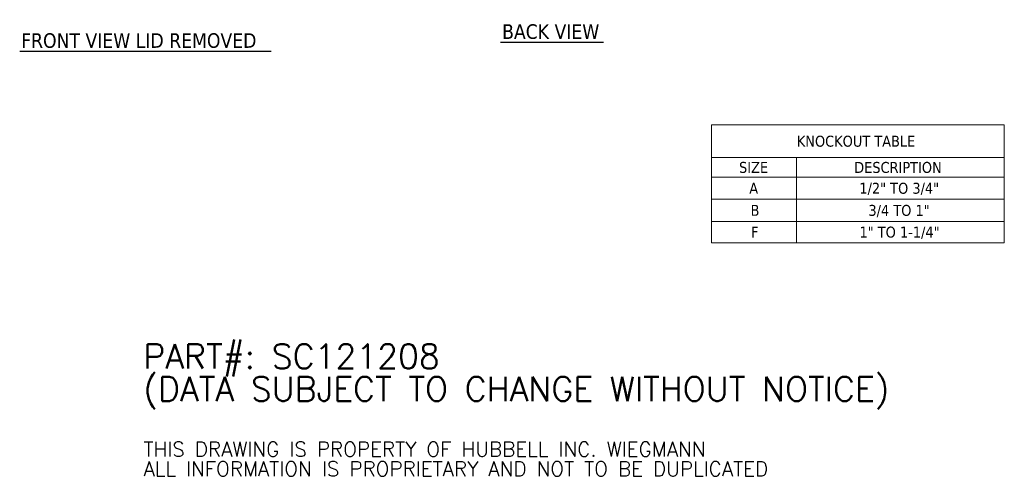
# Model space of a CAD drawing. Header units: inches. Extents: x 4 to 107, y 3 to 66.
# Tile 8 of 13: x 55 to 107, y 3 to 27. Entities that reach past the tile are written whole.
import ezdxf

# ---------------------------------------------------------------- set-up
doc = ezdxf.new("R2010")
doc.units = ezdxf.units.IN
doc.header["$LTSCALE"] = 6.5
doc.header["$MEASUREMENT"] = 0
doc.layers.get('0').update_dxf_attribs({"lineweight": 0})
doc.layers.add('Symbol (ANSI)', color=7, linetype='Continuous', lineweight=5)
doc.styles.add('Note Text (ANSI)', font='tahoma.ttf')
doc.styles.add('Text Style168', font='tahoma.ttf')

# ---------------------------------------------------------------- blocks, each defined once
blk = doc.blocks.new('Table1')
at = {"layer": 'Symbol (ANSI)'}
for p, q in [((14.1271, 3.3318), (16.5338, 3.3318)), ((14.1271, 3.3318), (14.1271, 3.0612)), ((16.5338, 3.3318), (16.5338, 3.0612)), ((14.1271, 3.0612), (16.5338, 3.0612)), ((14.1271, 3.0612), (14.1271, 2.9012)), ((14.826, 3.0612), (14.826, 2.9012)), ((16.5338, 3.0612), (16.5338, 2.9012)), ((14.1271, 2.9012), (16.5338, 2.9012)), ((14.1271, 2.9012), (14.1271, 2.3629)), ((14.826, 2.9012), (14.826, 2.3629)), ((16.5338, 2.9012), (16.5338, 2.3629)), ((14.1271, 2.7196), (16.5338, 2.7196)), ((14.1271, 2.538), (16.5338, 2.538)), ((14.1271, 2.3629), (16.5338, 2.3629))]:
    blk.add_line(p, q, dxfattribs=at)
at = {"layer": 'Symbol (ANSI)', "char_height": 0.09, "attachment_point": 7, "style": 'Note Text (ANSI)'}
for s, insert in [('KNOCKOUT TABLE', (14.8293, 3.1496)), ('SIZE', (14.3543, 2.9346)), ('DESCRIPTION', (15.3006, 2.9343)), ('A', (14.4383, 2.7654)), ('1/2" TO 3/4"', (15.3427, 2.7536)), ('B', (14.4491, 2.5838)), ('3/4 TO 1"', (15.4173, 2.572)), ('F', (14.4533, 2.4054)), ('1" TO 1-1/4"', (15.3439, 2.3936))]:
    blk.add_mtext(s, dxfattribs=dict(at, insert=insert))

msp = doc.modelspace()

# ---------------------------------------------------------------- linework, layer by layer
at = {"layer": 'Symbol (ANSI)', "lineweight": 30}
for p, q in [((80.5724, 26.0577), (86.0672, 26.0577)), ((54.8866, 25.5822), (68.3116, 25.5822))]:
    msp.add_line(p, q, dxfattribs=at)

# ---------------------------------------------------------------- block references
at = {"xscale": 6.5, "yscale": 6.5, "zscale": 6.5}
msp.add_blockref('Table1', (0, 0), dxfattribs=at)

# ---------------------------------------------------------------- texts
at = {"layer": 'Symbol (ANSI)', "char_height": 0.78, "attachment_point": 7, "style": 'Text Style168'}
for s, insert in [('BACK VIEW', (80.6504, 26.2193)), ('FRONT VIEW LID REMOVED', (54.9646, 25.7412))]:
    msp.add_mtext(s, dxfattribs=dict(at, insert=insert))
at = {"layer": 'Symbol (ANSI)', "insert": (61.4965, 5.8059), "char_height": 0.65, "width": 47.992016, "attachment_point": 4, "line_spacing_factor": 0.802644, "style": 'Note Text (ANSI)'}
msp.add_mtext('{\\fRomanS|b0|i0|c0|p2;\\H2x;PART#: SC121208\\P(DATA SUBJECT TO CHANGE WITHOUT NOTICE)\\H1.3627x; \\H0.73384x;\\P \\H1.3372x; \\H0.74781x;\\P\\H0.6x;THIS DRAWING IS PROPERTY OF HUBBELL INC. WIEGMANN\\H1.565x; \\H0.63896x;\\PALL INFORMATION IS PROPRIETARY AND NOT TO BE DUPLICATED\\H1.2339x; \\H0.81047x;\\P\\H1.2571x; }', dxfattribs=at)

doc.saveas('drawing.dxf')
